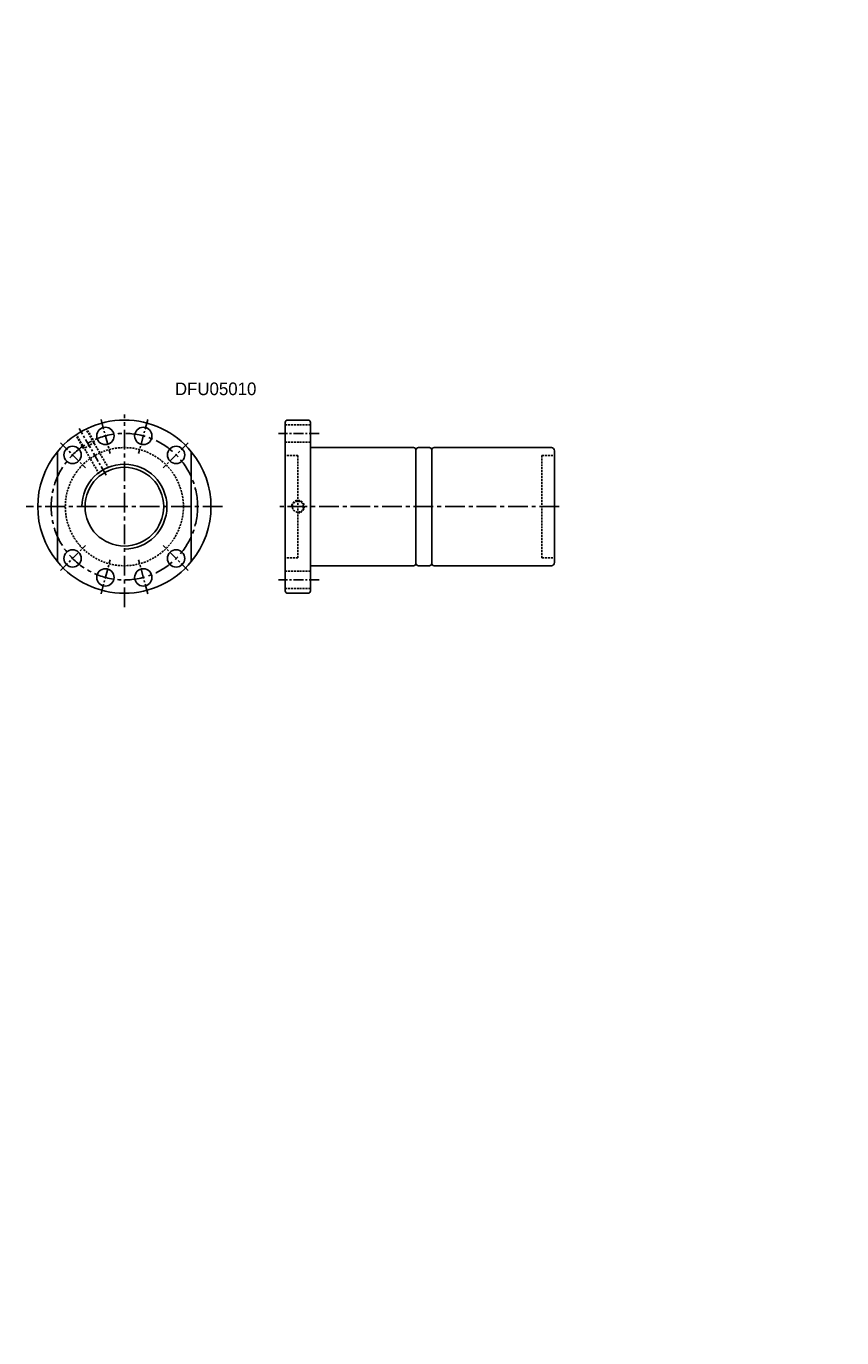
# Model space of a CAD drawing. Extents: x 39 to 557, y -358 to 475.
import ezdxf

# ---------------------------------------------------------------- set-up
doc = ezdxf.new("R2010")
doc.units = 0
doc.header["$MEASUREMENT"] = 0
doc.header["$PDMODE"] = 1
doc.linetypes.add('CENTER', pattern=[2, 1.25, -0.25, 0.25, -0.25])
doc.linetypes.add('HIDDEN', pattern=[0.375, 0.25, -0.125])
for name, color, linetype in [('CHA', 2, 'CONTINUOUS'), ('CL', 1, 'CENTER'), ('DIM', 4, 'CONTINUOUS'), ('HID', 2, 'HIDDEN'), ('OUT', 3, 'CONTINUOUS')]:
    doc.layers.add(name, color=color, linetype=linetype)
doc.styles.add('CHN', font='SIMPLEX.shx', dxfattribs={"width": 0.7, "bigfont": 'CHINESET.shx'})
doc.styles.add('DIM-7', font='SIMPLEX.shx', dxfattribs={"width": 0.7, "bigfont": 'chineset.shx'})

# ---------------------------------------------------------------- blocks, each defined once
blk = doc.blocks.new('salomechen')
at = {"layer": 'DIM', "color": 4, "insert": (137.9, 152.31), "char_height": 3, "attachment_point": 1, "style": 'DIM-7'}
blk.add_mtext('\\A1;', dxfattribs=at)

msp = doc.modelspace()

# ---------------------------------------------------------------- linework, layer by layer
at = {"layer": 'CL', "color": 7, "ltscale": 5}
for p, q in [((86.49, 224.87), (92.26, 203.34)), ((116.09, 224.87), (110.32, 203.34)), ((89.75, 189.62), (72.64, 219.24)), ((60.83, 210.08), (76.59, 194.31)), ((141.72, 210.08), (125.95, 194.31)), ((224.98, 216.13), (199.18, 216.13)), ((60.83, 129.17), (76.59, 144.94)), ((141.72, 129.17), (125.95, 144.94)), ((86.49, 114.38), (92.26, 135.91)), ((116.09, 114.38), (110.32, 135.91)), ((224.98, 123.13), (199.18, 123.13))]:
    msp.add_line(p, q, dxfattribs=at)
at = {"layer": 'CL', "color": 7, "ltscale": 10}
for p, q in [((101.29, 105.86), (101.29, 228.12)), ((163.58, 169.63), (38.96, 169.63)), ((377.48, 169.63), (199.5, 169.63))]:
    msp.add_line(p, q, dxfattribs=at)
msp.add_circle((101.29, 169.63), 46.5, dxfattribs=at)
at = {"layer": 'DIM', "color": 7}
msp.add_circle((101.29, 169.63), 25, dxfattribs=at)
msp.add_arc((101.29, 169.63), 27, 270, 180, dxfattribs=at)
at = {"layer": 'DIM'}
msp.add_point((107.84, -358.03), dxfattribs=at)
at = {"layer": 'HID', "color": 7, "ltscale": 5}
for p, q in [((91.24, 194.04), (76.89, 218.88)), ((82.33, 210.47), (77.33, 219.13)), ((219.48, 221.63), (203.48, 221.63)), ((75.4, 206.47), (70.4, 215.13)), ((85.17, 190.54), (70.83, 215.38)), ((82.33, 210.47), (75.4, 206.47)), ((219.48, 210.63), (203.48, 210.63)), ((211.48, 202.13), (203.48, 202.13)), ((211.48, 137.13), (211.48, 202.13)), ((366.48, 202.13), (374.48, 202.13)), ((366.48, 137.13), (366.48, 202.13)), ((211.48, 137.13), (203.48, 137.13)), ((366.48, 137.13), (374.48, 137.13)), ((219.48, 128.63), (203.48, 128.63)), ((219.48, 117.63), (203.48, 117.63))]:
    msp.add_line(p, q, dxfattribs=at)
for centre, radius in [((101.29, 169.63), 37.5), ((211.48, 169.63), 3.5)]:
    msp.add_circle(centre, radius, dxfattribs=at)
msp.add_arc((211.48, 169.63), 4, 270, 180, dxfattribs=at)
at = {"layer": 'OUT', "color": 7, "ltscale": 5}
for p, q in [((203.48, 116.13), (203.48, 223.13)), ((217.98, 224.63), (204.98, 224.63)), ((219.48, 116.13), (219.48, 223.13)), ((284.98, 207.13), (219.48, 207.13)), ((286.48, 133.63), (286.48, 205.63)), ((296.48, 133.63), (296.48, 205.63)), ((372.48, 207.13), (297.98, 207.13)), ((374.48, 205.13), (374.48, 134.13)), ((284.98, 132.13), (219.48, 132.13)), ((372.48, 132.13), (297.98, 132.13)), ((217.98, 114.63), (204.98, 114.63))]:
    msp.add_line(p, q, dxfattribs=at)
at = {"layer": 'OUT', "color": 7, "ltscale": 10}
for p, q in [((58.79, 134.72), (58.79, 204.54)), ((143.79, 134.72), (143.79, 204.54))]:
    msp.add_line(p, q, dxfattribs=at)
at = {"layer": 'OUT', "color": 7}
for p, q in [((294.98, 207.13), (287.98, 207.13)), ((294.98, 132.13), (287.98, 132.13))]:
    msp.add_line(p, q, dxfattribs=at)
for centre in [(89.25, 214.54), (113.32, 214.54), (68.39, 202.52), (134.15, 202.52), (68.39, 136.74), (134.15, 136.74), (89.25, 124.71), (113.32, 124.71)]:
    msp.add_circle(centre, 5.5, dxfattribs=at)
for centre, radius, start, end in [((101.29, 169.63), 55, 39.40057, 140.59943), ((101.29, 169.63), 55, 140.59943, 219.40057), ((101.29, 169.63), 55, 320.59943, 39.40057), ((287.98, 205.63), 1.5, 90, 180), ((101.29, 169.63), 55, 219.40057, 320.59943), ((287.98, 133.63), 1.5, 180, 270), ((294.98, 133.63), 1.5, 270, 0)]:
    msp.add_arc(centre, radius, start, end, dxfattribs=at)
at = {"layer": 'OUT', "color": 7, "ltscale": 5}
for centre, radius, start, end in [((204.98, 223.13), 1.5, 90, 180), ((217.98, 223.13), 1.5, 0, 90), ((284.98, 205.63), 1.5, 0, 90), ((294.98, 205.63), 1.5, 0, 90), ((297.98, 205.63), 1.5, 90, 180), ((372.48, 205.13), 2, 0, 90), ((284.98, 133.63), 1.5, 270, 0), ((297.98, 133.63), 1.5, 180, 270), ((372.48, 134.13), 2, 270, 0), ((204.98, 116.13), 1.5, 180, 270), ((217.98, 116.13), 1.5, 270, 0)]:
    msp.add_arc(centre, radius, start, end, dxfattribs=at)

# ---------------------------------------------------------------- block references
at = {"layer": 'CHA'}
msp.add_blockref('salomechen', (19.76, 322.34), dxfattribs=at)

# ---------------------------------------------------------------- texts
at = {"layer": 'DIM', "color": 7}
msp.add_text('DFU05010', height=8, dxfattribs=at).set_placement((133.38, 240.45))
at = {"layer": 'DIM', "insert": (556.89, -115.07), "char_height": 3.5, "attachment_point": 4, "style": 'CHN'}
msp.add_mtext('\\A1;', dxfattribs=at)

doc.saveas('drawing.dxf')
